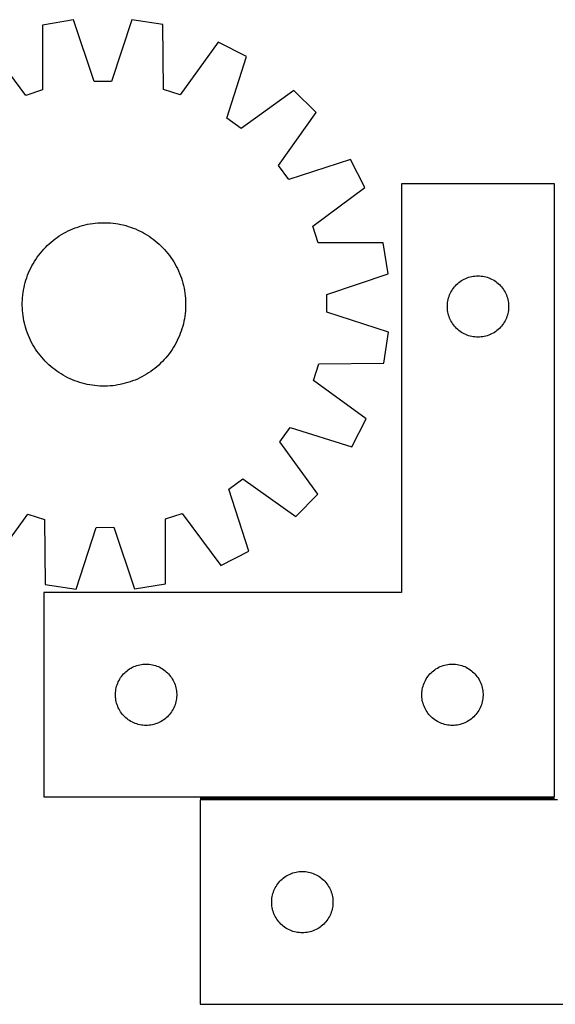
# Model space of a CAD drawing. Header units: millimetres. Extents: x 7 to 1493, y 7 to 489.
# Tile 2 of 6: x 348 to 610, y 7 to 489. Entities that reach past the tile are written whole.
import ezdxf

# ---------------------------------------------------------------- set-up
doc = ezdxf.new("R2010")
doc.units = ezdxf.units.MM
doc.layers.add('COMMON', color=5, linetype='CONTINUOUS', true_color=0x0000ff)
doc.layers.add('CUT', color=7, linetype='CONTINUOUS', true_color=0x000000)

msp = doc.modelspace()

# ---------------------------------------------------------------- linework, layer by layer
at = {"layer": 'COMMON'}
msp.add_line((609.689849, 107.50345), (436.18985, 107.50345), dxfattribs=at)
at = {"layer": 'CUT'}
for p, q in [((374.118994, 488.477836), (358.93447, 485.995743)), ((384.250372, 458.372522), (374.118994, 488.477836)), ((402.657492, 488.619085), (392.824611, 458.414959)), ((417.865841, 486.287419), (402.657492, 488.619085)), ((358.93447, 485.995743), (358.916432, 454.231386)), ((418.1983, 454.524796), (417.865841, 486.287419)), ((445.051214, 477.602874), (426.366, 451.915571)), ((458.794689, 470.685689), (445.051214, 477.602874)), ((350.774961, 451.54144), (331.836394, 477.042527)), ((449.295686, 440.374904), (458.794689, 470.685689)), ((392.824611, 458.414959), (384.250372, 458.372522)), ((358.916432, 454.231386), (350.774961, 451.54144)), ((426.366, 451.915571), (418.1983, 454.524796)), ((481.965843, 454.025454), (456.257335, 435.369426)), ((492.899137, 443.199853), (481.965843, 454.025454)), ((456.257335, 435.369426), (449.295686, 440.374904)), ((474.498501, 417.307937), (492.899137, 443.199853)), ((509.787918, 420.194747), (479.572645, 410.396176)), ((516.840804, 406.520416), (509.787918, 420.194747)), ((479.572645, 410.396176), (474.498501, 417.307937)), ((491.339717, 387.581849), (516.840804, 406.520416)), ((609.689849, 408.25345), (534.689849, 408.25345)), ((534.689849, 408.25345), (534.689849, 208.25345)), ((609.689849, 108.25345), (609.689849, 408.25345)), ((371.584388, 385.251332), (372.722929, 385.783055)), ((372.722929, 385.783055), (373.877611, 386.278753)), ((373.877611, 386.278753), (375.047293, 386.737938)), ((375.047293, 386.737938), (376.230822, 387.160155)), ((376.230822, 387.160155), (377.427028, 387.544988)), ((377.427028, 387.544988), (378.634732, 387.892058)), ((378.634732, 387.892058), (379.852742, 388.201022)), ((379.852742, 388.201022), (381.079856, 388.471574)), ((381.079856, 388.471574), (382.314863, 388.703449)), ((382.314863, 388.703449), (383.556543, 388.896416)), ((383.556543, 388.896416), (384.803672, 389.050286)), ((384.803672, 389.050286), (386.055019, 389.164907)), ((386.055019, 389.164907), (387.309349, 389.240166)), ((387.309349, 389.240166), (388.565423, 389.275988)), ((388.565423, 389.275988), (389.822003, 389.272338)), ((389.822003, 389.272338), (391.077849, 389.22922)), ((391.077849, 389.22922), (392.33172, 389.146676)), ((392.33172, 389.146676), (393.58238, 389.024787)), ((393.58238, 389.024787), (394.828594, 388.863675)), ((394.828594, 388.863675), (396.069133, 388.663498)), ((396.069133, 388.663498), (397.302771, 388.424453)), ((397.302771, 388.424453), (398.528293, 388.146776)), ((398.528293, 388.146776), (399.744487, 387.830742)), ((399.744487, 387.830742), (400.950155, 387.476663)), ((400.950155, 387.476663), (402.144106, 387.084887)), ((402.144106, 387.084887), (403.325161, 386.655801)), ((403.325161, 386.655801), (404.492156, 386.18983)), ((404.492156, 386.18983), (405.643939, 385.687432)), ((405.643939, 385.687432), (406.779373, 385.149104)), ((494.029663, 379.440377), (491.339717, 387.581849)), ((364.158616, 380.568994), (365.153747, 381.336277)), ((365.153747, 381.336277), (366.172487, 382.071924)), ((366.172487, 382.071924), (367.213831, 382.775208)), ((367.213831, 382.775208), (368.276752, 383.445435)), ((368.276752, 383.445435), (369.360202, 384.081945)), ((369.360202, 384.081945), (370.46311, 384.684108)), ((370.46311, 384.684108), (371.584388, 385.251332)), ((406.779373, 385.149104), (407.897337, 384.575376)), ((407.897337, 384.575376), (408.996728, 383.966816)), ((408.996728, 383.966816), (410.076461, 383.324023)), ((410.076461, 383.324023), (411.135471, 382.647632)), ((411.135471, 382.647632), (412.172713, 381.93831)), ((412.172713, 381.93831), (413.187162, 381.196758)), ((413.187162, 381.196758), (414.177818, 380.423707)), ((358.736889, 375.345426), (359.570618, 376.285587)), ((359.570618, 376.285587), (360.433467, 377.199096)), ((360.433467, 377.199096), (361.324584, 378.085051)), ((361.324584, 378.085051), (362.24309, 378.942579)), ((362.24309, 378.942579), (363.188078, 379.770832)), ((363.188078, 379.770832), (364.158616, 380.568994)), ((414.177818, 380.423707), (415.143703, 379.619921)), ((415.143703, 379.619921), (416.083864, 378.786192)), ((416.083864, 378.786192), (416.997373, 377.923343)), ((416.997373, 377.923343), (417.883328, 377.032226)), ((417.883328, 377.032226), (418.740856, 376.11372)), ((418.740856, 376.11372), (419.569109, 375.168731)), ((525.794021, 379.422339), (494.029663, 379.440377)), ((528.276113, 364.237815), (525.794021, 379.422339)), ((355.032787, 370.278184), (355.709178, 371.337194)), ((355.709178, 371.337194), (356.418499, 372.374436)), ((356.418499, 372.374436), (357.160051, 373.388885)), ((357.160051, 373.388885), (357.933102, 374.379541)), ((357.933102, 374.379541), (358.736889, 375.345426)), ((419.569109, 375.168731), (420.367271, 374.198193)), ((420.367271, 374.198193), (421.134554, 373.203063)), ((421.134554, 373.203063), (421.870201, 372.184323)), ((421.870201, 372.184323), (422.573485, 371.142979)), ((422.573485, 371.142979), (423.243712, 370.080057)), ((352.669378, 365.845662), (353.207706, 366.981096)), ((353.207706, 366.981096), (353.781433, 368.09906)), ((353.781433, 368.09906), (354.389994, 369.198451)), ((354.389994, 369.198451), (355.032787, 370.278184)), ((423.243712, 370.080057), (423.880222, 368.996608)), ((423.880222, 368.996608), (424.482386, 367.8937)), ((424.482386, 367.8937), (425.049609, 366.772422)), ((425.049609, 366.772422), (425.581332, 365.63388)), ((350.880147, 361.151878), (351.271923, 362.345829)), ((351.271923, 362.345829), (351.701008, 363.526884)), ((351.701008, 363.526884), (352.16698, 364.693879)), ((352.16698, 364.693879), (352.669378, 365.845662)), ((425.581332, 365.63388), (426.077031, 364.479199)), ((426.077031, 364.479199), (426.536215, 363.309516)), ((426.536215, 363.309516), (426.958432, 362.125988)), ((426.958432, 362.125988), (427.343266, 360.929781)), ((498.170799, 354.106438), (528.276113, 364.237815)), ((564.801628, 361.307729), (565.483443, 361.670756)), ((565.483443, 361.670756), (566.183041, 361.998203)), ((566.183041, 361.998203), (566.898568, 362.289202)), ((566.898568, 362.289202), (567.628127, 362.542981)), ((567.628127, 362.542981), (568.369783, 362.758866)), ((568.369783, 362.758866), (569.121568, 362.936285)), ((569.121568, 362.936285), (569.881491, 363.074768)), ((569.881491, 363.074768), (570.647534, 363.173948)), ((570.647534, 363.173948), (571.417668, 363.233561)), ((571.417668, 363.233561), (572.189849, 363.25345)), ((572.189849, 363.25345), (572.962031, 363.233561)), ((572.962031, 363.233561), (573.732164, 363.173948)), ((573.732164, 363.173948), (574.498208, 363.074768)), ((574.498208, 363.074768), (575.25813, 362.936285)), ((575.25813, 362.936285), (576.009916, 362.758866)), ((576.009916, 362.758866), (576.751572, 362.542981)), ((576.751572, 362.542981), (577.481131, 362.289202)), ((577.481131, 362.289202), (578.196658, 361.998203)), ((578.196658, 361.998203), (578.896256, 361.670756)), ((578.896256, 361.670756), (579.57807, 361.307729)), ((349.693312, 356.270856), (349.932357, 357.504494)), ((349.932357, 357.504494), (350.210033, 358.730016)), ((350.210033, 358.730016), (350.526067, 359.94621)), ((350.526067, 359.94621), (350.880147, 361.151878)), ((427.343266, 360.929781), (427.690335, 359.722077)), ((427.690335, 359.722077), (427.999299, 358.504067)), ((427.999299, 358.504067), (428.269851, 357.276953)), ((428.269851, 357.276953), (428.501726, 356.041947)), ((559.33013, 355.975342), (559.744694, 356.627106)), ((559.744694, 356.627106), (560.192261, 357.256664)), ((560.192261, 357.256664), (560.671643, 357.862348)), ((560.671643, 357.862348), (561.181569, 358.44255)), ((561.181569, 358.44255), (561.720687, 358.995733)), ((561.720687, 358.995733), (562.287568, 359.520429)), ((562.287568, 359.520429), (562.880707, 360.015247)), ((562.880707, 360.015247), (563.498533, 360.478875)), ((563.498533, 360.478875), (564.139407, 360.910083)), ((564.139407, 360.910083), (564.801628, 361.307729)), ((579.57807, 361.307729), (580.240292, 360.910083)), ((580.240292, 360.910083), (580.881166, 360.478875)), ((580.881166, 360.478875), (581.498992, 360.015247)), ((581.498992, 360.015247), (582.092131, 359.520429)), ((582.092131, 359.520429), (582.659012, 358.995733)), ((582.659012, 358.995733), (583.19813, 358.44255)), ((583.19813, 358.44255), (583.708056, 357.862348)), ((583.708056, 357.862348), (584.187438, 357.256664)), ((584.187438, 357.256664), (584.635005, 356.627106)), ((584.635005, 356.627106), (585.049569, 355.975342)), ((349.12759, 351.279572), (349.210134, 352.533443)), ((349.210134, 352.533443), (349.332022, 353.784103)), ((349.332022, 353.784103), (349.493135, 355.030317)), ((349.493135, 355.030317), (349.693312, 356.270856)), ((428.501726, 356.041947), (428.694693, 354.800266)), ((428.694693, 354.800266), (428.848563, 353.553137)), ((428.848563, 353.553137), (428.963184, 352.301791)), ((428.963184, 352.301791), (429.038443, 351.047461)), ((498.213236, 345.532199), (498.170799, 354.106438)), ((557.590884, 351.698766), (557.787601, 352.445734)), ((557.787601, 352.445734), (558.022511, 353.181586)), ((558.022511, 353.181586), (558.29499, 353.904368)), ((558.29499, 353.904368), (558.604316, 354.612166)), ((558.604316, 354.612166), (558.949667, 355.303101)), ((558.949667, 355.303101), (559.33013, 355.975342)), ((585.049569, 355.975342), (585.430031, 355.303101)), ((585.430031, 355.303101), (585.775383, 354.612166)), ((585.775383, 354.612166), (586.084709, 353.904368)), ((586.084709, 353.904368), (586.357188, 353.181586)), ((586.357188, 353.181586), (586.592098, 352.445734)), ((586.592098, 352.445734), (586.788815, 351.698766)), ((349.080822, 348.767146), (349.084472, 350.023726)), ((349.116644, 347.511072), (349.080822, 348.767146)), ((349.084472, 350.023726), (349.12759, 351.279572)), ((349.191903, 346.256742), (349.116644, 347.511072)), ((429.027497, 347.278961), (428.944953, 346.025089)), ((429.070615, 348.534806), (429.027497, 347.278961)), ((429.038443, 351.047461), (429.074265, 349.791386)), ((429.074265, 349.791386), (429.070615, 348.534806)), ((557.194822, 348.639669), (557.234587, 349.411082)), ((557.194822, 347.867231), (557.194822, 348.639669)), ((557.234587, 347.095818), (557.194822, 347.867231)), ((557.234587, 349.411082), (557.314009, 350.179425)), ((557.314009, 346.327475), (557.234587, 347.095818)), ((557.314009, 350.179425), (557.43288, 350.942661)), ((557.43288, 350.942661), (557.590884, 351.698766)), ((586.788815, 351.698766), (586.946819, 350.942661)), ((586.946819, 350.942661), (587.06569, 350.179425)), ((587.06569, 350.179425), (587.145112, 349.411082)), ((587.145112, 347.095818), (587.06569, 346.327475)), ((587.145112, 349.411082), (587.184876, 348.639669)), ((587.184876, 347.867231), (587.145112, 347.095818)), ((587.184876, 348.639669), (587.184876, 347.867231)), ((349.306523, 345.005395), (349.191903, 346.256742)), ((349.460394, 343.758266), (349.306523, 345.005395)), ((349.653361, 342.516586), (349.460394, 343.758266)), ((349.885235, 341.281579), (349.653361, 342.516586)), ((428.461775, 342.287677), (428.22273, 341.054038)), ((428.661952, 343.528215), (428.461775, 342.287677)), ((428.823064, 344.77443), (428.661952, 343.528215)), ((428.944953, 346.025089), (428.823064, 344.77443)), ((528.417362, 335.699317), (498.213236, 345.532199)), ((557.43288, 345.564239), (557.314009, 346.327475)), ((557.590884, 344.808134), (557.43288, 345.564239)), ((557.787601, 344.061165), (557.590884, 344.808134)), ((558.022511, 343.325314), (557.787601, 344.061165)), ((558.29499, 342.602531), (558.022511, 343.325314)), ((558.604316, 341.894734), (558.29499, 342.602531)), ((586.084709, 342.602531), (585.775383, 341.894734)), ((586.357188, 343.325314), (586.084709, 342.602531)), ((586.592098, 344.061165), (586.357188, 343.325314)), ((586.788815, 344.808134), (586.592098, 344.061165)), ((586.946819, 345.564239), (586.788815, 344.808134)), ((587.06569, 346.327475), (586.946819, 345.564239)), ((350.155788, 340.054465), (349.885235, 341.281579)), ((350.464751, 338.836455), (350.155788, 340.054465)), ((350.811821, 337.628751), (350.464751, 338.836455)), ((351.196655, 336.432544), (350.811821, 337.628751)), ((427.27494, 337.406655), (426.883164, 336.212704)), ((427.629019, 338.612322), (427.27494, 337.406655)), ((427.945053, 339.828517), (427.629019, 338.612322)), ((428.22273, 341.054038), (427.945053, 339.828517)), ((558.949667, 341.203799), (558.604316, 341.894734)), ((559.33013, 340.531558), (558.949667, 341.203799)), ((559.744694, 339.879794), (559.33013, 340.531558)), ((560.192261, 339.250236), (559.744694, 339.879794)), ((560.671643, 338.644552), (560.192261, 339.250236)), ((561.181569, 338.06435), (560.671643, 338.644552)), ((561.720687, 337.511167), (561.181569, 338.06435)), ((562.287568, 336.986471), (561.720687, 337.511167)), ((582.659012, 337.511167), (582.092131, 336.986471)), ((583.19813, 338.06435), (582.659012, 337.511167)), ((583.708056, 338.644552), (583.19813, 338.06435)), ((584.187438, 339.250236), (583.708056, 338.644552)), ((584.635005, 339.879794), (584.187438, 339.250236)), ((585.049569, 340.531558), (584.635005, 339.879794)), ((585.430031, 341.203799), (585.049569, 340.531558)), ((585.775383, 341.894734), (585.430031, 341.203799)), ((351.618872, 335.249016), (351.196655, 336.432544)), ((352.078056, 334.079334), (351.618872, 335.249016)), ((352.573755, 332.924652), (352.078056, 334.079334)), ((353.105478, 331.78611), (352.573755, 332.924652)), ((425.485709, 332.712871), (424.947381, 331.577437)), ((425.988107, 333.864653), (425.485709, 332.712871)), ((426.454079, 335.031648), (425.988107, 333.864653)), ((426.883164, 336.212704), (426.454079, 335.031648)), ((526.085696, 320.490968), (528.417362, 335.699317)), ((562.880707, 336.491653), (562.287568, 336.986471)), ((563.498533, 336.028025), (562.880707, 336.491653)), ((564.139407, 335.596816), (563.498533, 336.028025)), ((564.801628, 335.199171), (564.139407, 335.596816)), ((565.483443, 334.836144), (564.801628, 335.199171)), ((566.183041, 334.508696), (565.483443, 334.836144)), ((566.898568, 334.217698), (566.183041, 334.508696)), ((567.628127, 333.963919), (566.898568, 334.217698)), ((568.369783, 333.748034), (567.628127, 333.963919)), ((569.121568, 333.570615), (568.369783, 333.748034)), ((569.881491, 333.432131), (569.121568, 333.570615)), ((570.647534, 333.332952), (569.881491, 333.432131)), ((571.417668, 333.273339), (570.647534, 333.332952)), ((572.189849, 333.25345), (571.417668, 333.273339)), ((572.962031, 333.273339), (572.189849, 333.25345)), ((573.732164, 333.332952), (572.962031, 333.273339)), ((574.498208, 333.432131), (573.732164, 333.332952)), ((575.25813, 333.570615), (574.498208, 333.432131)), ((576.009916, 333.748034), (575.25813, 333.570615)), ((576.751572, 333.963919), (576.009916, 333.748034)), ((577.481131, 334.217698), (576.751572, 333.963919)), ((578.196658, 334.508696), (577.481131, 334.217698)), ((578.896256, 334.836144), (578.196658, 334.508696)), ((579.57807, 335.199171), (578.896256, 334.836144)), ((580.240292, 335.596816), (579.57807, 335.199171)), ((580.881166, 336.028025), (580.240292, 335.596816)), ((581.498992, 336.491653), (580.881166, 336.028025)), ((582.092131, 336.986471), (581.498992, 336.491653)), ((353.672701, 330.664832), (353.105478, 331.78611)), ((354.274865, 329.561925), (353.672701, 330.664832)), ((354.911375, 328.478475), (354.274865, 329.561925)), ((355.581602, 327.415554), (354.911375, 328.478475)), ((423.1223, 328.280348), (422.445909, 327.221338)), ((423.765093, 329.360082), (423.1223, 328.280348)), ((424.373653, 330.459473), (423.765093, 329.360082)), ((424.947381, 331.577437), (424.373653, 330.459473)), ((356.284886, 326.374209), (355.581602, 327.415554)), ((357.020533, 325.355469), (356.284886, 326.374209)), ((357.787815, 324.360339), (357.020533, 325.355469)), ((358.585977, 323.389801), (357.787815, 324.360339)), ((359.414231, 322.444813), (358.585977, 323.389801)), ((419.418198, 323.213107), (418.584469, 322.272946)), ((420.221985, 324.178992), (419.418198, 323.213107)), ((420.995035, 325.169648), (420.221985, 324.178992)), ((421.736587, 326.184097), (420.995035, 325.169648)), ((422.445909, 327.221338), (421.736587, 326.184097)), ((360.271758, 321.526307), (359.414231, 322.444813)), ((361.157714, 320.63519), (360.271758, 321.526307)), ((362.071223, 319.772341), (361.157714, 320.63519)), ((363.011384, 318.938612), (362.071223, 319.772341)), ((363.977269, 318.134825), (363.011384, 318.938612)), ((364.967925, 317.361774), (363.977269, 318.134825)), ((414.967008, 318.7877), (413.99647, 317.989538)), ((415.911997, 319.615954), (414.967008, 318.7877)), ((416.830503, 320.473481), (415.911997, 319.615954)), ((417.72162, 321.359437), (416.830503, 320.473481)), ((418.584469, 322.272946), (417.72162, 321.359437)), ((491.713848, 311.99081), (494.323073, 320.158509)), ((494.323073, 320.158509), (526.085696, 320.490968)), ((365.982374, 316.620222), (364.967925, 317.361774)), ((367.019616, 315.910901), (365.982374, 316.620222)), ((368.078626, 315.23451), (367.019616, 315.910901)), ((369.158359, 314.591717), (368.078626, 315.23451)), ((370.25775, 313.983156), (369.158359, 314.591717)), ((371.375714, 313.409429), (370.25775, 313.983156)), ((372.511148, 312.8711), (371.375714, 313.409429)), ((406.570699, 313.307201), (405.432157, 312.775477)), ((407.691977, 313.874424), (406.570699, 313.307201)), ((408.794885, 314.476588), (407.691977, 313.874424)), ((409.878334, 315.113097), (408.794885, 314.476588)), ((410.941256, 315.783325), (409.878334, 315.113097)), ((411.9826, 316.486609), (410.941256, 315.783325)), ((413.00134, 317.222255), (411.9826, 316.486609)), ((413.99647, 317.989538), (413.00134, 317.222255)), ((373.66293, 312.368703), (372.511148, 312.8711)), ((374.829925, 311.902731), (373.66293, 312.368703)), ((376.010981, 311.473646), (374.829925, 311.902731)), ((377.204932, 311.08187), (376.010981, 311.473646)), ((378.410599, 310.72779), (377.204932, 311.08187)), ((379.626794, 310.411756), (378.410599, 310.72779)), ((380.852315, 310.13408), (379.626794, 310.411756)), ((382.085954, 309.895035), (380.852315, 310.13408)), ((383.326493, 309.694857), (382.085954, 309.895035)), ((384.572707, 309.533745), (383.326493, 309.694857)), ((385.823367, 309.411857), (384.572707, 309.533745)), ((387.077238, 309.329313), (385.823367, 309.411857)), ((388.333083, 309.286195), (387.077238, 309.329313)), ((389.589663, 309.282545), (388.333083, 309.286195)), ((390.845738, 309.318367), (389.589663, 309.282545)), ((392.100068, 309.393625), (390.845738, 309.318367)), ((393.351415, 309.508246), (392.100068, 309.393625)), ((394.598544, 309.662116), (393.351415, 309.508246)), ((395.840224, 309.855084), (394.598544, 309.662116)), ((397.075231, 310.086958), (395.840224, 309.855084)), ((398.302344, 310.357511), (397.075231, 310.086958)), ((399.520354, 310.666474), (398.302344, 310.357511)), ((400.728059, 311.013544), (399.520354, 310.666474)), ((401.924265, 311.398377), (400.728059, 311.013544)), ((403.107794, 311.820595), (401.924265, 311.398377)), ((404.277476, 312.279779), (403.107794, 311.820595)), ((405.432157, 312.775477), (404.277476, 312.279779)), ((517.401151, 293.305595), (491.713848, 311.99081)), ((510.483967, 279.56212), (517.401151, 293.305595)), ((475.167703, 282.099474), (480.173181, 289.061123)), ((480.173181, 289.061123), (510.483967, 279.56212)), ((493.823731, 256.390967), (475.167703, 282.099474)), ((450.194453, 258.784165), (457.106214, 263.858309)), ((457.106214, 263.858309), (482.99813, 245.457672)), ((459.993024, 228.568891), (450.194453, 258.784165)), ((482.99813, 245.457672), (493.823731, 256.390967)), ((333.103873, 220.955659), (351.789087, 246.642962)), ((351.789087, 246.642962), (359.956786, 244.033737)), ((419.238655, 244.327147), (427.380126, 247.017093)), ((427.380126, 247.017093), (446.318693, 221.516005)), ((359.956786, 244.033737), (360.289245, 212.271114)), ((419.220616, 212.562789), (419.238655, 244.327147)), ((375.497595, 209.939448), (385.330476, 240.143573)), ((385.330476, 240.143573), (393.904715, 240.186011)), ((393.904715, 240.186011), (404.036093, 210.080697)), ((446.318693, 221.516005), (459.993024, 228.568891)), ((360.289245, 212.271114), (375.497595, 209.939448)), ((404.036093, 210.080697), (419.220616, 212.562789)), ((534.689849, 208.25345), (359.689849, 208.25345)), ((359.689849, 208.25345), (359.689849, 108.25345)), ((398.681569, 168.44255), (399.220687, 168.995733)), ((399.220687, 168.995733), (399.787568, 169.520429)), ((399.787568, 169.520429), (400.380707, 170.015247)), ((400.380707, 170.015247), (400.998533, 170.478875)), ((400.998533, 170.478875), (401.639407, 170.910083)), ((401.639407, 170.910083), (402.301628, 171.307729)), ((402.301628, 171.307729), (402.983443, 171.670756)), ((402.983443, 171.670756), (403.683041, 171.998203)), ((403.683041, 171.998203), (404.398568, 172.289202)), ((404.398568, 172.289202), (405.128127, 172.542981)), ((405.128127, 172.542981), (405.869783, 172.758866)), ((405.869783, 172.758866), (406.621568, 172.936285)), ((406.621568, 172.936285), (407.381491, 173.074768)), ((407.381491, 173.074768), (408.147534, 173.173948)), ((408.147534, 173.173948), (408.917668, 173.233561)), ((408.917668, 173.233561), (409.689849, 173.25345)), ((409.689849, 173.25345), (410.462031, 173.233561)), ((410.462031, 173.233561), (411.232164, 173.173948)), ((411.232164, 173.173948), (411.998208, 173.074768)), ((411.998208, 173.074768), (412.75813, 172.936285)), ((412.75813, 172.936285), (413.509916, 172.758866)), ((413.509916, 172.758866), (414.251572, 172.542981)), ((414.251572, 172.542981), (414.981131, 172.289202)), ((414.981131, 172.289202), (415.696658, 171.998203)), ((415.696658, 171.998203), (416.396256, 171.670756)), ((416.396256, 171.670756), (417.07807, 171.307729)), ((417.07807, 171.307729), (417.740292, 170.910083)), ((417.740292, 170.910083), (418.381166, 170.478875)), ((418.381166, 170.478875), (418.998992, 170.015247)), ((418.998992, 170.015247), (419.592131, 169.520429)), ((419.592131, 169.520429), (420.159012, 168.995733)), ((420.159012, 168.995733), (420.69813, 168.44255)), ((548.681569, 168.44255), (549.220687, 168.995733)), ((549.220687, 168.995733), (549.787568, 169.520429)), ((549.787568, 169.520429), (550.380707, 170.015247)), ((550.380707, 170.015247), (550.998533, 170.478875)), ((550.998533, 170.478875), (551.639407, 170.910083)), ((551.639407, 170.910083), (552.301628, 171.307729)), ((552.301628, 171.307729), (552.983443, 171.670756)), ((552.983443, 171.670756), (553.683041, 171.998203)), ((553.683041, 171.998203), (554.398568, 172.289202)), ((554.398568, 172.289202), (555.128127, 172.542981)), ((555.128127, 172.542981), (555.869783, 172.758866)), ((555.869783, 172.758866), (556.621568, 172.936285)), ((556.621568, 172.936285), (557.381491, 173.074768)), ((557.381491, 173.074768), (558.147534, 173.173948)), ((558.147534, 173.173948), (558.917668, 173.233561)), ((558.917668, 173.233561), (559.689849, 173.25345)), ((559.689849, 173.25345), (560.462031, 173.233561)), ((560.462031, 173.233561), (561.232164, 173.173948)), ((561.232164, 173.173948), (561.998208, 173.074768)), ((561.998208, 173.074768), (562.75813, 172.936285)), ((562.75813, 172.936285), (563.509916, 172.758866)), ((563.509916, 172.758866), (564.251572, 172.542981)), ((564.251572, 172.542981), (564.981131, 172.289202)), ((564.981131, 172.289202), (565.696658, 171.998203)), ((565.696658, 171.998203), (566.396256, 171.670756)), ((566.396256, 171.670756), (567.07807, 171.307729)), ((567.07807, 171.307729), (567.740292, 170.910083)), ((567.740292, 170.910083), (568.381166, 170.478875)), ((568.381166, 170.478875), (568.998992, 170.015247)), ((568.998992, 170.015247), (569.592131, 169.520429)), ((569.592131, 169.520429), (570.159012, 168.995733)), ((570.159012, 168.995733), (570.69813, 168.44255)), ((395.522511, 163.181586), (395.79499, 163.904368)), ((395.79499, 163.904368), (396.104316, 164.612166)), ((396.104316, 164.612166), (396.449667, 165.303101)), ((396.449667, 165.303101), (396.83013, 165.975342)), ((396.83013, 165.975342), (397.244694, 166.627106)), ((397.244694, 166.627106), (397.692261, 167.256664)), ((397.692261, 167.256664), (398.171643, 167.862348)), ((398.171643, 167.862348), (398.681569, 168.44255)), ((420.69813, 168.44255), (421.208056, 167.862348)), ((421.208056, 167.862348), (421.687438, 167.256664)), ((421.687438, 167.256664), (422.135005, 166.627106)), ((422.135005, 166.627106), (422.549569, 165.975342)), ((422.549569, 165.975342), (422.930031, 165.303101)), ((422.930031, 165.303101), (423.275383, 164.612166)), ((423.275383, 164.612166), (423.584709, 163.904368)), ((423.584709, 163.904368), (423.857188, 163.181586)), ((545.522511, 163.181586), (545.79499, 163.904368)), ((545.79499, 163.904368), (546.104316, 164.612166)), ((546.104316, 164.612166), (546.449667, 165.303101)), ((546.449667, 165.303101), (546.83013, 165.975342)), ((546.83013, 165.975342), (547.244694, 166.627106)), ((547.244694, 166.627106), (547.692261, 167.256664)), ((547.692261, 167.256664), (548.171643, 167.862348)), ((548.171643, 167.862348), (548.681569, 168.44255)), ((570.69813, 168.44255), (571.208056, 167.862348)), ((571.208056, 167.862348), (571.687438, 167.256664)), ((571.687438, 167.256664), (572.135005, 166.627106)), ((572.135005, 166.627106), (572.549569, 165.975342)), ((572.549569, 165.975342), (572.930031, 165.303101)), ((572.930031, 165.303101), (573.275383, 164.612166)), ((573.275383, 164.612166), (573.584709, 163.904368)), ((573.584709, 163.904368), (573.857188, 163.181586)), ((394.694822, 158.639669), (394.734587, 159.411082)), ((394.734587, 159.411082), (394.814009, 160.179425)), ((394.814009, 160.179425), (394.93288, 160.942661)), ((394.93288, 160.942661), (395.090884, 161.698766)), ((395.090884, 161.698766), (395.287601, 162.445734)), ((395.287601, 162.445734), (395.522511, 163.181586)), ((423.857188, 163.181586), (424.092098, 162.445734)), ((424.092098, 162.445734), (424.288815, 161.698766)), ((424.288815, 161.698766), (424.446819, 160.942661)), ((424.446819, 160.942661), (424.56569, 160.179425)), ((424.56569, 160.179425), (424.645112, 159.411082)), ((424.645112, 159.411082), (424.684876, 158.639669)), ((544.694822, 158.639669), (544.734587, 159.411082)), ((544.734587, 159.411082), (544.814009, 160.179425)), ((544.814009, 160.179425), (544.93288, 160.942661)), ((544.93288, 160.942661), (545.090884, 161.698766)), ((545.090884, 161.698766), (545.287601, 162.445734)), ((545.287601, 162.445734), (545.522511, 163.181586)), ((573.857188, 163.181586), (574.092098, 162.445734)), ((574.092098, 162.445734), (574.288815, 161.698766)), ((574.288815, 161.698766), (574.446819, 160.942661)), ((574.446819, 160.942661), (574.56569, 160.179425)), ((574.56569, 160.179425), (574.645112, 159.411082)), ((574.645112, 159.411082), (574.684876, 158.639669)), ((394.694822, 157.867231), (394.694822, 158.639669)), ((394.734587, 157.095818), (394.694822, 157.867231)), ((394.814009, 156.327475), (394.734587, 157.095818)), ((394.93288, 155.564239), (394.814009, 156.327475)), ((395.090884, 154.808134), (394.93288, 155.564239)), ((395.287601, 154.061165), (395.090884, 154.808134)), ((424.288815, 154.808134), (424.092098, 154.061165)), ((424.446819, 155.564239), (424.288815, 154.808134)), ((424.56569, 156.327475), (424.446819, 155.564239)), ((424.645112, 157.095818), (424.56569, 156.327475)), ((424.684876, 157.867231), (424.645112, 157.095818)), ((424.684876, 158.639669), (424.684876, 157.867231)), ((544.694822, 157.867231), (544.694822, 158.639669)), ((544.734587, 157.095818), (544.694822, 157.867231)), ((544.814009, 156.327475), (544.734587, 157.095818)), ((544.93288, 155.564239), (544.814009, 156.327475)), ((545.090884, 154.808134), (544.93288, 155.564239)), ((545.287601, 154.061165), (545.090884, 154.808134)), ((574.288815, 154.808134), (574.092098, 154.061165)), ((574.446819, 155.564239), (574.288815, 154.808134)), ((574.56569, 156.327475), (574.446819, 155.564239)), ((574.645112, 157.095818), (574.56569, 156.327475)), ((574.684876, 157.867231), (574.645112, 157.095818)), ((574.684876, 158.639669), (574.684876, 157.867231)), ((395.522511, 153.325314), (395.287601, 154.061165)), ((395.79499, 152.602531), (395.522511, 153.325314)), ((396.104316, 151.894734), (395.79499, 152.602531)), ((396.449667, 151.203799), (396.104316, 151.894734)), ((396.83013, 150.531558), (396.449667, 151.203799)), ((397.244694, 149.879794), (396.83013, 150.531558)), ((397.692261, 149.250236), (397.244694, 149.879794)), ((422.135005, 149.879794), (421.687438, 149.250236)), ((422.549569, 150.531558), (422.135005, 149.879794)), ((422.930031, 151.203799), (422.549569, 150.531558)), ((423.275383, 151.894734), (422.930031, 151.203799)), ((423.584709, 152.602531), (423.275383, 151.894734)), ((423.857188, 153.325314), (423.584709, 152.602531)), ((424.092098, 154.061165), (423.857188, 153.325314)), ((545.522511, 153.325314), (545.287601, 154.061165)), ((545.79499, 152.602531), (545.522511, 153.325314)), ((546.104316, 151.894734), (545.79499, 152.602531)), ((546.449667, 151.203799), (546.104316, 151.894734)), ((546.83013, 150.531558), (546.449667, 151.203799)), ((547.244694, 149.879794), (546.83013, 150.531558)), ((547.692261, 149.250236), (547.244694, 149.879794)), ((572.135005, 149.879794), (571.687438, 149.250236)), ((572.549569, 150.531558), (572.135005, 149.879794)), ((572.930031, 151.203799), (572.549569, 150.531558)), ((573.275383, 151.894734), (572.930031, 151.203799)), ((573.584709, 152.602531), (573.275383, 151.894734)), ((573.857188, 153.325314), (573.584709, 152.602531)), ((574.092098, 154.061165), (573.857188, 153.325314)), ((398.171643, 148.644552), (397.692261, 149.250236)), ((398.681569, 148.06435), (398.171643, 148.644552)), ((399.220687, 147.511167), (398.681569, 148.06435)), ((399.787568, 146.986471), (399.220687, 147.511167)), ((400.380707, 146.491653), (399.787568, 146.986471)), ((400.998533, 146.028025), (400.380707, 146.491653)), ((401.639407, 145.596816), (400.998533, 146.028025)), ((402.301628, 145.199171), (401.639407, 145.596816)), ((402.983443, 144.836144), (402.301628, 145.199171)), ((403.683041, 144.508696), (402.983443, 144.836144)), ((416.396256, 144.836144), (415.696658, 144.508696)), ((417.07807, 145.199171), (416.396256, 144.836144)), ((417.740292, 145.596816), (417.07807, 145.199171)), ((418.381166, 146.028025), (417.740292, 145.596816)), ((418.998992, 146.491653), (418.381166, 146.028025)), ((419.592131, 146.986471), (418.998992, 146.491653)), ((420.159012, 147.511167), (419.592131, 146.986471)), ((420.69813, 148.06435), (420.159012, 147.511167)), ((421.208056, 148.644552), (420.69813, 148.06435)), ((421.687438, 149.250236), (421.208056, 148.644552)), ((548.171643, 148.644552), (547.692261, 149.250236)), ((548.681569, 148.06435), (548.171643, 148.644552)), ((549.220687, 147.511167), (548.681569, 148.06435)), ((549.787568, 146.986471), (549.220687, 147.511167)), ((550.380707, 146.491653), (549.787568, 146.986471)), ((550.998533, 146.028025), (550.380707, 146.491653)), ((551.639407, 145.596816), (550.998533, 146.028025)), ((552.301628, 145.199171), (551.639407, 145.596816)), ((552.983443, 144.836144), (552.301628, 145.199171)), ((553.683041, 144.508696), (552.983443, 144.836144)), ((566.396256, 144.836144), (565.696658, 144.508696)), ((567.07807, 145.199171), (566.396256, 144.836144)), ((567.740292, 145.596816), (567.07807, 145.199171)), ((568.381166, 146.028025), (567.740292, 145.596816)), ((568.998992, 146.491653), (568.381166, 146.028025)), ((569.592131, 146.986471), (568.998992, 146.491653)), ((570.159012, 147.511167), (569.592131, 146.986471)), ((570.69813, 148.06435), (570.159012, 147.511167)), ((571.208056, 148.644552), (570.69813, 148.06435)), ((571.687438, 149.250236), (571.208056, 148.644552)), ((404.398568, 144.217698), (403.683041, 144.508696)), ((405.128127, 143.963919), (404.398568, 144.217698)), ((405.869783, 143.748034), (405.128127, 143.963919)), ((406.621568, 143.570615), (405.869783, 143.748034)), ((407.381491, 143.432131), (406.621568, 143.570615)), ((408.147534, 143.332952), (407.381491, 143.432131)), ((408.917668, 143.273339), (408.147534, 143.332952)), ((409.689849, 143.25345), (408.917668, 143.273339)), ((410.462031, 143.273339), (409.689849, 143.25345)), ((411.232164, 143.332952), (410.462031, 143.273339)), ((411.998208, 143.432131), (411.232164, 143.332952)), ((412.75813, 143.570615), (411.998208, 143.432131)), ((413.509916, 143.748034), (412.75813, 143.570615)), ((414.251572, 143.963919), (413.509916, 143.748034)), ((414.981131, 144.217698), (414.251572, 143.963919)), ((415.696658, 144.508696), (414.981131, 144.217698)), ((554.398568, 144.217698), (553.683041, 144.508696)), ((555.128127, 143.963919), (554.398568, 144.217698)), ((555.869783, 143.748034), (555.128127, 143.963919)), ((556.621568, 143.570615), (555.869783, 143.748034)), ((557.381491, 143.432131), (556.621568, 143.570615)), ((558.147534, 143.332952), (557.381491, 143.432131)), ((558.917668, 143.273339), (558.147534, 143.332952)), ((559.689849, 143.25345), (558.917668, 143.273339)), ((560.462031, 143.273339), (559.689849, 143.25345)), ((561.232164, 143.332952), (560.462031, 143.273339)), ((561.998208, 143.432131), (561.232164, 143.332952)), ((562.75813, 143.570615), (561.998208, 143.432131)), ((563.509916, 143.748034), (562.75813, 143.570615)), ((564.251572, 143.963919), (563.509916, 143.748034)), ((564.981131, 144.217698), (564.251572, 143.963919)), ((565.696658, 144.508696), (564.981131, 144.217698)), ((359.689849, 108.25345), (609.689849, 108.25345)), ((611.18985, 106.753449), (436.18985, 106.753449)), ((436.18985, 106.753449), (436.18985, 6.753449)), ((475.18157, 66.942549), (475.720688, 67.495732)), ((475.720688, 67.495732), (476.287569, 68.020428)), ((476.287569, 68.020428), (476.880708, 68.515246)), ((476.880708, 68.515246), (477.498534, 68.978874)), ((477.498534, 68.978874), (478.139408, 69.410082)), ((478.139408, 69.410082), (478.801629, 69.807728)), ((478.801629, 69.807728), (479.483444, 70.170755)), ((479.483444, 70.170755), (480.183042, 70.498202)), ((480.183042, 70.498202), (480.898569, 70.789201)), ((480.898569, 70.789201), (481.628128, 71.04298)), ((481.628128, 71.04298), (482.369784, 71.258865)), ((482.369784, 71.258865), (483.121569, 71.436284)), ((483.121569, 71.436284), (483.881492, 71.574767)), ((483.881492, 71.574767), (484.647535, 71.673947)), ((484.647535, 71.673947), (485.417669, 71.73356)), ((485.417669, 71.73356), (486.18985, 71.753449)), ((486.18985, 71.753449), (486.962032, 71.73356)), ((486.962032, 71.73356), (487.732165, 71.673947)), ((487.732165, 71.673947), (488.498209, 71.574767)), ((488.498209, 71.574767), (489.258131, 71.436284)), ((489.258131, 71.436284), (490.009917, 71.258865)), ((490.009917, 71.258865), (490.751573, 71.04298)), ((490.751573, 71.04298), (491.481132, 70.789201)), ((491.481132, 70.789201), (492.196659, 70.498202)), ((492.196659, 70.498202), (492.896257, 70.170755)), ((492.896257, 70.170755), (493.578071, 69.807728)), ((493.578071, 69.807728), (494.240293, 69.410082)), ((494.240293, 69.410082), (494.881167, 68.978874)), ((494.881167, 68.978874), (495.498993, 68.515246)), ((495.498993, 68.515246), (496.092132, 68.020428)), ((496.092132, 68.020428), (496.659013, 67.495732)), ((496.659013, 67.495732), (497.198131, 66.942549)), ((472.294991, 62.404367), (472.604317, 63.112165)), ((472.604317, 63.112165), (472.949668, 63.8031)), ((472.949668, 63.8031), (473.330131, 64.475341)), ((473.330131, 64.475341), (473.744695, 65.127105)), ((473.744695, 65.127105), (474.192262, 65.756663)), ((474.192262, 65.756663), (474.671644, 66.362347)), ((474.671644, 66.362347), (475.18157, 66.942549)), ((497.198131, 66.942549), (497.708057, 66.362347)), ((497.708057, 66.362347), (498.187439, 65.756663)), ((498.187439, 65.756663), (498.635006, 65.127105)), ((498.635006, 65.127105), (499.04957, 64.475341)), ((499.04957, 64.475341), (499.430032, 63.8031)), ((499.430032, 63.8031), (499.775384, 63.112165)), ((499.775384, 63.112165), (500.08471, 62.404367)), ((471.194823, 57.139668), (471.234588, 57.911081)), ((471.234588, 57.911081), (471.31401, 58.679424)), ((471.31401, 58.679424), (471.432881, 59.44266)), ((471.432881, 59.44266), (471.590885, 60.198765)), ((471.590885, 60.198765), (471.787602, 60.945733)), ((471.787602, 60.945733), (472.022512, 61.681585)), ((472.022512, 61.681585), (472.294991, 62.404367)), ((500.08471, 62.404367), (500.357189, 61.681585)), ((500.357189, 61.681585), (500.592099, 60.945733)), ((500.592099, 60.945733), (500.788816, 60.198765)), ((500.788816, 60.198765), (500.94682, 59.44266)), ((500.94682, 59.44266), (501.065691, 58.679424)), ((501.065691, 58.679424), (501.145113, 57.911081)), ((501.145113, 57.911081), (501.184877, 57.139668)), ((471.194823, 56.36723), (471.194823, 57.139668)), ((471.234588, 55.595817), (471.194823, 56.36723)), ((471.31401, 54.827474), (471.234588, 55.595817)), ((471.432881, 54.064238), (471.31401, 54.827474)), ((471.590885, 53.308133), (471.432881, 54.064238)), ((471.787602, 52.561164), (471.590885, 53.308133)), ((500.788816, 53.308133), (500.592099, 52.561164)), ((500.94682, 54.064238), (500.788816, 53.308133)), ((501.065691, 54.827474), (500.94682, 54.064238)), ((501.145113, 55.595817), (501.065691, 54.827474)), ((501.184877, 56.36723), (501.145113, 55.595817)), ((501.184877, 57.139668), (501.184877, 56.36723)), ((472.022512, 51.825313), (471.787602, 52.561164)), ((472.294991, 51.10253), (472.022512, 51.825313)), ((472.604317, 50.394733), (472.294991, 51.10253)), ((472.949668, 49.703798), (472.604317, 50.394733)), ((473.330131, 49.031557), (472.949668, 49.703798)), ((473.744695, 48.379793), (473.330131, 49.031557)), ((474.192262, 47.750235), (473.744695, 48.379793)), ((498.635006, 48.379793), (498.187439, 47.750235)), ((499.04957, 49.031557), (498.635006, 48.379793)), ((499.430032, 49.703798), (499.04957, 49.031557)), ((499.775384, 50.394733), (499.430032, 49.703798)), ((500.08471, 51.10253), (499.775384, 50.394733)), ((500.357189, 51.825313), (500.08471, 51.10253)), ((500.592099, 52.561164), (500.357189, 51.825313)), ((474.671644, 47.144551), (474.192262, 47.750235)), ((475.18157, 46.564349), (474.671644, 47.144551)), ((475.720688, 46.011166), (475.18157, 46.564349)), ((476.287569, 45.48647), (475.720688, 46.011166)), ((476.880708, 44.991652), (476.287569, 45.48647)), ((477.498534, 44.528024), (476.880708, 44.991652)), ((478.139408, 44.096815), (477.498534, 44.528024)), ((478.801629, 43.69917), (478.139408, 44.096815)), ((479.483444, 43.336143), (478.801629, 43.69917)), ((493.578071, 43.69917), (492.896257, 43.336143)), ((494.240293, 44.096815), (493.578071, 43.69917)), ((494.881167, 44.528024), (494.240293, 44.096815)), ((495.498993, 44.991652), (494.881167, 44.528024)), ((496.092132, 45.48647), (495.498993, 44.991652)), ((496.659013, 46.011166), (496.092132, 45.48647)), ((497.198131, 46.564349), (496.659013, 46.011166)), ((497.708057, 47.144551), (497.198131, 46.564349)), ((498.187439, 47.750235), (497.708057, 47.144551)), ((480.183042, 43.008695), (479.483444, 43.336143)), ((480.898569, 42.717697), (480.183042, 43.008695)), ((481.628128, 42.463918), (480.898569, 42.717697)), ((482.369784, 42.248033), (481.628128, 42.463918)), ((483.121569, 42.070614), (482.369784, 42.248033)), ((483.881492, 41.93213), (483.121569, 42.070614)), ((484.647535, 41.832951), (483.881492, 41.93213)), ((485.417669, 41.773338), (484.647535, 41.832951)), ((486.18985, 41.753449), (485.417669, 41.773338)), ((486.962032, 41.773338), (486.18985, 41.753449)), ((487.732165, 41.832951), (486.962032, 41.773338)), ((488.498209, 41.93213), (487.732165, 41.832951)), ((489.258131, 42.070614), (488.498209, 41.93213)), ((490.009917, 42.248033), (489.258131, 42.070614)), ((490.751573, 42.463918), (490.009917, 42.248033)), ((491.481132, 42.717697), (490.751573, 42.463918)), ((492.196659, 43.008695), (491.481132, 42.717697)), ((492.896257, 43.336143), (492.196659, 43.008695)), ((436.18985, 6.753449), (686.18985, 6.753449))]:
    msp.add_line(p, q, dxfattribs=at)

doc.saveas('drawing.dxf')
